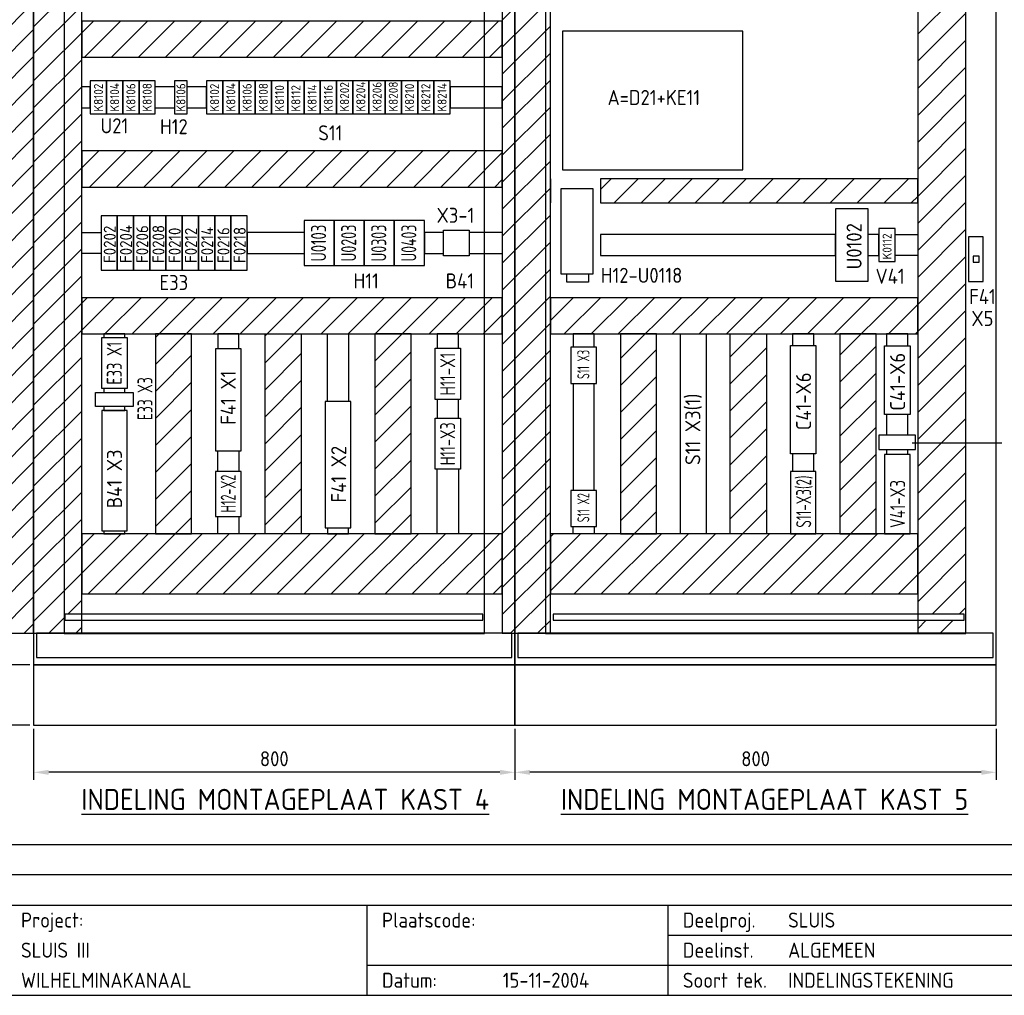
# Model space of a CAD drawing. Header units: millimetres. Extents: x 100 to 4100, y 100 to 2900.
# Tile 2 of 5: x 923 to 2559, y 100 to 1721. Entities that reach past the tile are written whole.
import ezdxf
from ezdxf.enums import TextEntityAlignment as Align

# ---------------------------------------------------------------- set-up
doc = ezdxf.new("R2010")
doc.units = ezdxf.units.MM
doc.header["$LTSCALE"] = 15
for name, color, linetype in [('0-25', 7, 'Continuous'), ('0-35', 2, 'Continuous'), ('0-50', 3, 'Continuous'), ('B-25', 7, 'Continuous'), ('B-35', 2, 'Continuous'), ('S-25', 7, 'Continuous')]:
    doc.layers.add(name, color=color, linetype=linetype)
doc.styles.add('ISO', font='iso.shx')
doc.styles.get("Standard").update_dxf_attribs({"font": 'iso.shx'})
doc.dimstyles.new('ISO-25', dxfattribs={"dimscale": 10, "dimtxt": 2.5, "dimasz": 2.5, "dimexe": 1.25, "dimexo": 0.625, "dimgap": 1, "dimtad": 1, "dimdec": 0, "dimtxsty": 'Standard', "dimcen": 2.5, "dimadec": 0, "dimazin": 0, "dimtfac": 1, "dimtdec": 0, "dimtmove": 0, "dimatfit": 3, "dimfxl": 0, "dimarcsym": 0})
pattern_1 = [(45, (-5249.063, 0), (-22.45064, 22.45064), [])]

# ---------------------------------------------------------------- blocks, each defined once
blk = doc.blocks.new('KADERA3')
at = {"layer": '0-25'}
for p, q in [((410, 35), (10, 35)), ((410, 30), (10, 30)), ((200, 20), (275, 20)), ((150, 15), (335, 15))]:
    blk.add_line(p, q, dxfattribs=at)
at = {"layer": '0-35'}
for p, q in [((150, 25), (150, 10)), ((200, 25), (200, 10))]:
    blk.add_line(p, q, dxfattribs=at)
at = {"layer": '0-50'}
blk.add_line((10, 25), (410, 25), dxfattribs=at)
blk.add_lwpolyline([(10, 10), (410, 10), (410, 290), (10, 290)], close=True, dxfattribs=at)
at = {"layer": '0-25', "style": 'ISO'}
for s, p in [('Project:', (92.5, 22.5)), ('Plaatscode:', (152.5, 22.5)), ('Deelproj.', (202.5, 22.5)), ('Deelinst.', (202.5, 17.5)), ('Datum:', (152.5, 12.5)), ('Soort tek.', (202.5, 12.5))]:
    blk.add_text(s, height=2.5, dxfattribs=at).set_placement(p, align=Align.MIDDLE_LEFT)
for tag, p in [('STR1', (20, 287.5)), ('STR2', (40, 287.5)), ('STR3', (60, 287.5)), ('STR4', (80, 287.5)), ('STR5', (100, 287.5)), ('STR6', (120, 287.5)), ('STR7', (140, 287.5)), ('STR8', (160, 287.5)), ('STR9', (180, 287.5)), ('STR10', (200, 287.5)), ('STR11', (220, 287.5)), ('STR12', (240, 287.5)), ('STR13', (260, 287.5)), ('STR14', (280, 287.5)), ('STR15', (300, 287.5)), ('STR16', (320, 287.5)), ('STR17', (340, 287.5)), ('STR18', (360, 287.5)), ('STR19', (380, 287.5)), ('STR20', (400, 287.5)), ('W', (180, 12.5)), ('Z', (310, 12.5)), ('Y', (327.5, 12.5))]:
    blk.add_attdef(tag, text='', height=2.5, dxfattribs=at).set_placement(p, align=Align.MIDDLE)
for tag, p in [('N', (220, 22.5)), ('B', (92.5, 17.5)), ('P', (220, 17.5)), ('C', (92.5, 12.5)), ('U', (220, 12.5)), ('REV', (295, 12.5))]:
    blk.add_attdef(tag, text='', height=2.5, dxfattribs=at).set_placement(p, align=Align.MIDDLE_LEFT)
at = {"layer": '0-35', "style": 'ISO'}
blk.add_attdef('RNR', text='', height=3.5, dxfattribs=at).set_placement((305, 17.5), align=Align.MIDDLE)
for tag, p in [('X', (178.5, 17.5)), ('FORM', (402.5, 15))]:
    blk.add_attdef(tag, text='', height=3.5, dxfattribs=at).set_placement(p, align=Align.MIDDLE_LEFT)
at = {"layer": '0-50', "style": 'ISO'}
for tag, p in [('M', (342.5, 15)), ('O', (365, 15))]:
    blk.add_attdef(tag, text='', height=5, dxfattribs=at).set_placement(p, align=Align.MIDDLE)
blk.add_attdef('Q', text='', height=5, dxfattribs=at).set_placement((382.5, 15), align=Align.MIDDLE_LEFT)
blk = doc.blocks.new('*D4')
at = {"layer": 'B-25', "color": 0, "lineweight": -2}
for p, q in [((946, 543), (946, 458.1)), ((1746, 543), (1746, 458.1)), ((1721, 470.6), (971, 470.6))]:
    blk.add_line(p, q, dxfattribs=at)
at = {"layer": 'B-25', "color": 0}
for points in [[(971, 474.7), (971, 466.4), (946, 470.6)], [(1721, 474.7), (1721, 466.4), (1746, 470.6)]]:
    blk.add_solid(points, dxfattribs=at)
at = {"layer": 'Defpoints', "color": 0}
for p in [(946, 549.2), (1746, 549.2), (946, 470.6)]:
    blk.add_point(p, dxfattribs=at)
at = {"layer": 'B-25', "color": 0, "insert": (1346, 493.1), "char_height": 25, "attachment_point": 5}
blk.add_mtext('800', dxfattribs=at)
blk = doc.blocks.new('*D5')
at = {"layer": 'B-25', "color": 0, "lineweight": -2}
for p, q in [((939.8, 649.2), (595.1, 649.2)), ((607.6, 624.2), (607.6, 574.2)), ((939.8, 549.2), (595.1, 549.2))]:
    blk.add_line(p, q, dxfattribs=at)
at = {"layer": 'B-25', "color": 0}
for points in [[(603.4, 624.2), (611.8, 624.2), (607.6, 649.2)], [(603.4, 574.2), (611.8, 574.2), (607.6, 549.2)]]:
    blk.add_solid(points, dxfattribs=at)
at = {"layer": 'Defpoints', "color": 0}
for p in [(946, 649.2), (607.6, 549.2), (946, 549.2)]:
    blk.add_point(p, dxfattribs=at)
at = {"layer": 'B-25', "color": 0, "insert": (585.1, 599.2), "char_height": 25, "attachment_point": 5, "rotation": 90}
blk.add_mtext('100', dxfattribs=at)
blk = doc.blocks.new('*D6')
at = {"layer": 'B-25', "color": 0, "lineweight": -2}
for p, q in [((939.8, 2649.2), (595.1, 2649.2)), ((607.6, 574.2), (607.6, 2624.2)), ((939.8, 549.2), (595.1, 549.2))]:
    blk.add_line(p, q, dxfattribs=at)
at = {"layer": 'B-25', "color": 0}
for points in [[(603.4, 2624.2), (611.8, 2624.2), (607.6, 2649.2)], [(603.4, 574.2), (611.8, 574.2), (607.6, 549.2)]]:
    blk.add_solid(points, dxfattribs=at)
at = {"layer": 'Defpoints', "color": 0}
for p in [(607.6, 2649.2), (946, 2649.2), (946, 549.2)]:
    blk.add_point(p, dxfattribs=at)
at = {"layer": 'B-25', "color": 0, "insert": (585.1, 1599.2), "char_height": 25, "attachment_point": 5, "rotation": 90}
blk.add_mtext('2100', dxfattribs=at)
blk = doc.blocks.new('*D8')
at = {"layer": 'B-25', "color": 0, "lineweight": -2}
for p, q in [((1746, 543), (1746, 458.1)), ((2546, 543), (2546, 458.1)), ((2521, 470.6), (1771, 470.6))]:
    blk.add_line(p, q, dxfattribs=at)
at = {"layer": 'B-25', "color": 0}
for points in [[(1771, 474.7), (1771, 466.4), (1746, 470.6)], [(2521, 474.7), (2521, 466.4), (2546, 470.6)]]:
    blk.add_solid(points, dxfattribs=at)
at = {"layer": 'Defpoints', "color": 0}
for p in [(1746, 549.2), (2546, 549.2), (1746, 470.6)]:
    blk.add_point(p, dxfattribs=at)
at = {"layer": 'B-25', "color": 0, "insert": (2146, 493.1), "char_height": 25, "attachment_point": 5}
blk.add_mtext('800', dxfattribs=at)

msp = doc.modelspace()

# ---------------------------------------------------------------- hatches: boundary and pattern name
at = {"layer": '0-25'}
h = msp.add_hatch(dxfattribs=at)
h.set_pattern_fill('ANSI31', color=256, scale=10, style=0)
h.set_pattern_definition(pattern_1)
h.paths.add_polyline_path([(866, 701.6), (946, 701.6), (946, 2597.2), (866, 2597.2)])
h = msp.add_hatch(dxfattribs=at)
h.set_pattern_fill('ANSI31', color=256, scale=10, style=0)
h.paths.add_polyline_path([(996.5, 2597.2), (946, 2597.2), (946, 701.6), (996.5, 701.6)])
h.paths.add_polyline_path([(1026, 2518.3), (1005.6, 2518.3), (1005.6, 2597.2), (996.5, 2597.2), (996.5, 733.2), (1026, 733.2)])
h.paths.add_polyline_path([(1026, 2597.2), (1005.6, 2597.2), (1005.6, 2518.3), (1026, 2518.3)], flags=17)
h.paths.add_polyline_path([(1026, 723.2), (996.5, 723.2), (996.5, 701.6), (1026, 701.6)])
h.paths.add_polyline_path([(1695.5, 867), (1026, 867), (1026, 767), (1695.5, 767)])
h.paths.add_polyline_path([(1208.5, 1199.3), (1148.5, 1199.3), (1148.5, 867), (1208.5, 867)])
h.paths.add_polyline_path([(1390.9, 1199.3), (1330.9, 1199.3), (1330.9, 867), (1390.9, 867)])
h.paths.add_polyline_path([(1573.3, 1199.3), (1513.3, 1199.3), (1513.3, 867), (1573.3, 867)])
h.paths.add_polyline_path([(1695.5, 1259.3), (1026, 1259.3), (1026, 1199.3), (1695.5, 1199.3)])
h.paths.add_polyline_path([(1695.5, 1503.2), (1026, 1503.2), (1026, 1443.2), (1695.5, 1443.2)])
h.paths.add_polyline_path([(1695.5, 1718.9), (1026, 1718.9), (1026, 1658.9), (1695.5, 1658.9)])
h.paths.add_polyline_path([(1695.5, 1897), (1026, 1897), (1026, 1837), (1695.5, 1837)])
h.paths.add_polyline_path([(1695.5, 2095.1), (1026, 2095), (1026, 2035), (1695.5, 2035)])
h.paths.add_polyline_path([(1695.5, 2296.4), (1026, 2296.4), (1026, 2236.4), (1695.5, 2236.4)])
h.paths.add_polyline_path([(1725, 867), (1695.5, 867), (1695.5, 767), (1725, 767)])
h.paths.add_polyline_path([(1725, 1259.3), (1695.5, 1259.3), (1695.5, 1199.3), (1725, 1199.3)])
h.paths.add_polyline_path([(1725, 1503.2), (1695.5, 1503.2), (1695.5, 1443.2), (1725, 1443.2)])
h.paths.add_polyline_path([(1725, 1718.9), (1695.5, 1718.9), (1695.5, 1658.9), (1725, 1658.9)])
h.paths.add_polyline_path([(1725, 1897), (1695.5, 1897), (1695.5, 1837), (1725, 1837)])
h.paths.add_polyline_path([(1725, 2095.1), (1695.5, 2095.1), (1695.5, 2035), (1725, 2035)])
h.paths.add_polyline_path([(1725, 2296.4), (1695.5, 2296.4), (1695.5, 2236.4), (1725, 2236.4)])
h.paths.add_polyline_path([(1687.6, 2597.2), (1026, 2597.2), (1026, 2537.2), (1687.6, 2537.2)])
h.paths.add_polyline_path([(1695.5, 2597.2), (1687.6, 2597.2), (1687.6, 2537.2), (1695.5, 2537.2)])
h.paths.add_polyline_path([(1725, 2591.1), (1701.8, 2591.1), (1701.8, 2597.2), (1695.5, 2597.2), (1695.5, 2537.2), (1725, 2537.2)])
h = msp.add_hatch(dxfattribs=at)
h.set_pattern_fill('ANSI31', color=256, scale=10, style=0)
h.set_pattern_definition(pattern_1)
h.paths.add_polyline_path([(1746, 2597.2), (1725, 2597.2), (1725, 701.6), (1746, 701.6)])
h.paths.add_polyline_path([(1796.5, 2597.2), (1746, 2597.2), (1746, 701.6), (1796.5, 701.6)])
h.paths.add_polyline_path([(1805, 2597.2), (1796.5, 2597.2), (1796.5, 701.6), (1805, 701.6)])
h = msp.add_hatch(dxfattribs=at)
h.set_pattern_fill('ANSI31', color=256, scale=10, style=0)
h.paths.add_polyline_path([(2495.5, 2597.2), (2487.6, 2597.2), (2487.6, 2518.3), (2415.5, 2518.3), (2415.5, 867), (2415.5, 733.2), (2492.6, 733.2), (2492.6, 723.2), (2415.5, 723.2), (2415.5, 701.6), (2495.5, 701.6)])
h.paths.add_polyline_path([(2487.6, 2597.2), (2415.5, 2597.2), (2415.5, 2537.2), (2415.5, 2518.3), (2487.6, 2518.3)], flags=17)
h = msp.add_hatch(dxfattribs=at)
h.set_pattern_fill('ANSI31', color=256, scale=10, style=0)
h.paths.add_polyline_path([(2415.5, 1456.9), (1888, 1456.9), (1888, 1416.9), (2415.5, 1416.9)])
h = msp.add_hatch(dxfattribs=at)
h.set_pattern_fill('ANSI31', color=256, scale=10, style=0)
h.paths.add_polyline_path([(2415.5, 1259.3), (1805, 1259.3), (1805, 1199.3), (2415.5, 1199.3)])
h.paths.add_polyline_path([(1981.5, 1199.3), (1921.5, 1199.3), (1921.5, 867), (1981.5, 867)])
h.paths.add_polyline_path([(2163.9, 1199.3), (2103.9, 1199.3), (2103.9, 867), (2163.9, 867)])
h.paths.add_polyline_path([(2346.2, 1199.3), (2286.2, 1199.3), (2286.2, 867), (2346.2, 867)])
h.paths.add_polyline_path([(2415.5, 867), (1805, 867), (1805, 767), (2415.5, 767)])

# ---------------------------------------------------------------- linework, layer by layer
for p, q in [((1888, 1456.9), (1888, 1416.9)), ((1888, 1364.5), (1888, 1329.5)), ((2406, 1018), (2555, 1018))]:
    msp.add_line(p, q, dxfattribs=at)
for points in [[(866, 701.6), (946, 701.6), (946, 2597.2), (866, 2597.2)], [(946, 701.6), (1026, 701.6), (1026, 2597.2), (946, 2597.2)], [(996.5, 701.2), (1695.5, 701.2), (1695.5, 2597.2), (996.5, 2597.2)], [(1725, 701.6), (1805, 701.6), (1805, 2597.2), (1725, 2597.2)], [(1796.5, 701.2), (2495.5, 701.2), (2495.5, 2597.2), (1796.5, 2597.2)], [(1026, 1658.9), (1725, 1658.9), (1725, 1718.9), (1026, 1718.9)], [(1825, 1472.1), (2125, 1472.1), (2125, 1702.1), (1825, 1702.1)], [(1040.2, 1565), (1067.2, 1565), (1067.2, 1620), (1040.2, 1620)], [(1067.2, 1565), (1094.2, 1565), (1094.2, 1620), (1067.2, 1620)], [(1094.2, 1565), (1121.2, 1565), (1121.2, 1620), (1094.2, 1620)], [(1121.2, 1565), (1148.2, 1565), (1148.2, 1620), (1121.2, 1620)], [(1180, 1565), (1201.1, 1565), (1201.1, 1620), (1180, 1620)], [(1233.4, 1565), (1260.4, 1565), (1260.4, 1620), (1233.4, 1620)], [(1260.4, 1565), (1287.4, 1565), (1287.4, 1620), (1260.4, 1620)], [(1287.4, 1565), (1314.4, 1565), (1314.4, 1620), (1287.4, 1620)], [(1314.4, 1565), (1341.4, 1565), (1341.4, 1620), (1314.4, 1620)], [(1341.4, 1565), (1368.4, 1565), (1368.4, 1620), (1341.4, 1620)], [(1368.4, 1565), (1395.4, 1565), (1395.4, 1620), (1368.4, 1620)], [(1395.4, 1565), (1422.4, 1565), (1422.4, 1620), (1395.4, 1620)], [(1422.4, 1565), (1449.4, 1565), (1449.4, 1620), (1422.4, 1620)], [(1449.4, 1565), (1476.4, 1565), (1476.4, 1620), (1449.4, 1620)], [(1476.4, 1565), (1503.4, 1565), (1503.4, 1620), (1476.4, 1620)], [(1503.4, 1565), (1530.4, 1565), (1530.4, 1620), (1503.4, 1620)], [(1530.4, 1565), (1557.4, 1565), (1557.4, 1620), (1530.4, 1620)], [(1557.4, 1565), (1584.4, 1565), (1584.4, 1620), (1557.4, 1620)], [(1584.4, 1565), (1611.4, 1565), (1611.4, 1620), (1584.4, 1620)], [(1611.4, 1565), (1638.4, 1565), (1638.4, 1620), (1611.4, 1620)], [(1638.4, 1575), (1725, 1575), (1725, 1610), (1638.4, 1610)], [(1026, 1443.2), (1725, 1443.2), (1725, 1503.2), (1026, 1503.2)], [(1822.1, 1299), (1876.1, 1299), (1876.1, 1440), (1822.1, 1440)], [(1058, 1305.3), (1085, 1305.3), (1085, 1395.3), (1058, 1395.3)], [(1085, 1305.3), (1112, 1305.3), (1112, 1395.3), (1085, 1395.3)], [(1112, 1305.3), (1139, 1305.3), (1139, 1395.3), (1112, 1395.3)], [(1139, 1305.3), (1166, 1305.3), (1166, 1395.3), (1139, 1395.3)], [(1166, 1305.3), (1193, 1305.3), (1193, 1395.3), (1166, 1395.3)], [(1193, 1305.3), (1220, 1305.3), (1220, 1395.3), (1193, 1395.3)], [(1220, 1305.3), (1247, 1305.3), (1247, 1395.3), (1220, 1395.3)], [(1247, 1305.3), (1274, 1305.3), (1274, 1395.3), (1247, 1395.3)], [(1274, 1305.3), (1301, 1305.3), (1301, 1395.3), (1274, 1395.3)], [(2279, 1287), (2333, 1287), (2333, 1407), (2279, 1407)], [(1395.4, 1312.8), (1445.4, 1312.8), (1445.4, 1387.8), (1395.4, 1387.8)], [(1445.4, 1312.8), (1495.4, 1312.8), (1495.4, 1387.8), (1445.4, 1387.8)], [(1495.4, 1312.8), (1545.4, 1312.8), (1545.4, 1387.8), (1495.4, 1387.8)], [(1545.4, 1312.8), (1595.4, 1312.8), (1595.4, 1387.8), (1545.4, 1387.8)], [(1627.1, 1329.1), (1627.1, 1371.6), (1670.1, 1371.6), (1670.1, 1329.1)], [(2351, 1319.5), (2378, 1319.5), (2378, 1374.5), (2351, 1374.5)], [(2500, 1286.5), (2524, 1286.5), (2524, 1360.5), (2500, 1360.5)], [(2507.7, 1318.5), (2517.7, 1318.5), (2517.7, 1328.5), (2507.7, 1328.5)], [(1832, 1299), (1868, 1299), (1868, 1285), (1832, 1285)], [(1026, 1199.3), (1725, 1199.3), (1725, 1259.3), (1026, 1259.3)], [(1805, 1199.3), (2415.5, 1199.3), (2415.5, 1259.3), (1805, 1259.3)], [(1148.5, 867), (1208.5, 867), (1208.5, 1199.3), (1148.5, 1199.3)], [(1390.9, 867), (1330.9, 867), (1330.9, 1199.3), (1390.9, 1199.3)], [(1513.3, 867), (1573.3, 867), (1573.3, 1199.3), (1513.3, 1199.3)], [(1921.5, 867), (1981.5, 867), (1981.5, 1199.3), (1921.5, 1199.3)], [(2021.4, 867), (2021.4, 1199.3), (2063.9, 1199.3), (2063.9, 867)], [(2163.9, 867), (2103.9, 867), (2103.9, 1199.3), (2163.9, 1199.3)], [(2286.2, 867), (2346.2, 867), (2346.2, 1199.3), (2286.2, 1199.3)], [(1101.6, 1108.4), (1059.1, 1108.4), (1059.1, 1193.4), (1101.6, 1193.4)], [(2246.3, 1180.1), (2246.3, 1000.1), (2203.8, 1000.1), (2203.8, 1180.1)], [(2402.6, 1179.1), (2402.6, 1065), (2360.1, 1065), (2360.1, 1179.1)], [(1291, 1004.6), (1291, 1174.2), (1248.5, 1174.2), (1248.5, 1004.6)], [(1655.7, 1090.2), (1613.2, 1090.2), (1613.2, 1175.2), (1655.7, 1175.2)], [(1881.6, 1117), (1881.6, 1176.9), (1839.1, 1176.9), (1839.1, 1117)], [(1111.6, 1078.5), (1049.1, 1078.5), (1049.1, 1101.7), (1111.6, 1101.7)], [(1473.3, 876.7), (1473.3, 1086.7), (1430.8, 1086.7), (1430.8, 876.7)], [(1101.6, 872.1), (1101.6, 1072.1), (1059.1, 1072.1), (1059.1, 872.1)], [(1655.7, 974.3), (1613.2, 974.3), (1613.2, 1059.3), (1655.7, 1059.3)], [(2351, 1007), (2412, 1007), (2412, 1031), (2351, 1031)], [(2402.6, 867), (2402.6, 998.5), (2360.1, 998.5), (2360.1, 867)], [(1291, 895.6), (1291, 970.7), (1248.5, 970.7), (1248.5, 895.6)], [(2246.3, 867), (2246.3, 970.7), (2203.8, 970.7), (2203.8, 867)], [(1881.6, 879), (1881.6, 938.9), (1839.1, 938.9), (1839.1, 879)], [(1026, 767), (1725, 767), (1725, 867), (1026, 867)], [(1805, 767), (2415.5, 767), (2415.5, 867), (1805, 867)], [(997.6, 723.2), (1692.6, 723.2), (1692.6, 733.2), (997.6, 733.2)], [(1809.6, 723.2), (2492.6, 723.2), (2492.6, 733.2), (1809.6, 733.2)], [(951, 661.6), (1741, 661.6), (1741, 701.6), (951, 701.6)], [(1751, 661.6), (2541, 661.6), (2541, 701.6), (1751, 701.6)]]:
    msp.add_lwpolyline(points, close=True, dxfattribs=at)
for points in [[(2415.5, 867), (2415.5, 701.6), (2495.5, 701.6), (2495.5, 2597.2), (2415.5, 2597.2), (2415.5, 867)], [(1026, 1575), (1040.2, 1575), (1040.2, 1610), (1026, 1610)], [(1180, 1610), (1148.2, 1610)], [(1201.1, 1575), (1233.4, 1575), (1233.4, 1610), (1201.1, 1610)], [(1148.2, 1575), (1180, 1575)], [(1805, 1456.9), (1805, 1416.9)], [(1888, 1416.9), (2415.5, 1416.9), (2415.5, 1456.9), (1888, 1456.9)], [(1058, 1332.8), (1026, 1332.8), (1026, 1367.8), (1058, 1367.8)], [(1395.4, 1367.8), (1301, 1367.8), (1301, 1332.8), (1395.4, 1332.8)], [(1627.1, 1367.8), (1595.4, 1367.8), (1595.4, 1332.8), (1627.1, 1332.8)], [(1725, 1367.8), (1670.1, 1367.8), (1670.1, 1332.8), (1725, 1332.8)], [(1888, 1329.5), (2279, 1329.5), (2279, 1364.5), (1888, 1364.5)], [(2333, 1329.5), (2351, 1329.5), (2351, 1364.5), (2333, 1364.5)], [(2415.5, 1329.5), (2378, 1329.5), (2378, 1364.5), (2415.5, 1364.5)], [(1097.8, 1193.4), (1097.8, 1199.3), (1062.8, 1199.3), (1062.8, 1193.4)], [(1287.2, 1174.2), (1287.2, 1199.3), (1252.2, 1199.3), (1252.2, 1174.2)], [(1434.6, 1086.7), (1434.6, 1199.3), (1469.6, 1199.3), (1469.6, 1086.7)], [(1651.9, 1175.2), (1651.9, 1199.3), (1616.9, 1199.3), (1616.9, 1175.2)], [(1877.8, 1176.9), (1877.8, 1199.3), (1842.8, 1199.3), (1842.8, 1176.9)], [(2242.5, 1180.1), (2242.5, 1199.3), (2207.5, 1199.3), (2207.5, 1180.1)], [(2398.8, 1179.1), (2398.8, 1199.3), (2363.8, 1199.3), (2363.8, 1179.1)], [(1842.8, 1117), (1842.8, 938.9)], [(1877.8, 938.9), (1877.8, 1117)], [(1062.8, 1108.4), (1062.8, 1101.7)], [(1097.8, 1101.7), (1097.8, 1108.4)], [(1616.9, 1090.2), (1616.9, 1059.3)], [(1651.9, 1059.3), (1651.9, 1090.2)], [(1062.8, 1078.5), (1062.8, 1072.1), (1097.8, 1072.1), (1097.8, 1078.5)], [(2363.8, 1065), (2363.8, 1031)], [(2398.8, 1031), (2398.8, 1065)], [(1252.2, 970.7), (1252.2, 1004.6)], [(1287.2, 1004.6), (1287.2, 970.7)], [(2207.5, 1000.1), (2207.5, 970.7)], [(2242.5, 970.7), (2242.5, 1000.1)], [(2363.8, 1007), (2363.8, 998.5)], [(2398.8, 998.5), (2398.8, 1007)], [(1651.9, 974.3), (1651.9, 867), (1616.9, 867), (1616.9, 974.3)], [(1287.2, 895.6), (1287.2, 867), (1252.2, 867), (1252.2, 895.6)], [(1062.8, 872.1), (1062.8, 867), (1097.8, 867), (1097.8, 872.1)], [(1434.6, 876.7), (1434.6, 867), (1469.6, 867), (1469.6, 876.7)], [(1877.8, 879), (1877.8, 867), (1842.8, 867), (1842.8, 879)]]:
    msp.add_lwpolyline(points, dxfattribs=at)
at = {"layer": '0-50'}
msp.add_line((2546, 549.2), (2546, 2649.2), dxfattribs=at)
for points in [[(946, 649.2), (1746, 649.2), (1746, 2649.2), (946, 2649.2)], [(1746, 649.2), (2546, 649.2), (2546, 2649.2), (1746, 2649.2)], [(946, 549.2), (1746, 549.2), (1746, 649.2), (946, 649.2)], [(1746, 549.2), (2546, 549.2), (2546, 649.2), (1746, 649.2)]]:
    msp.add_lwpolyline(points, close=True, dxfattribs=at)

# ---------------------------------------------------------------- block references
at = {"layer": 'S-25'}
ref = msp.add_blockref('KADERA3', (0, 0), dxfattribs=dict(at, xscale=10, yscale=10, zscale=10))
ref.add_attrib('B', 'SLUIS III', dxfattribs={"layer": '0-25', "height": 25, "style": 'ISO'}).set_placement((925, 175), align=Align.MIDDLE_LEFT)
ref.add_attrib('C', 'WILHELMINAKANAAL', dxfattribs={"layer": '0-25', "height": 25, "style": 'ISO'}).set_placement((925, 125), align=Align.MIDDLE_LEFT)
ref.add_attrib('N', 'SLUIS', dxfattribs={"layer": '0-25', "height": 25, "style": 'ISO'}).set_placement((2200, 225), align=Align.MIDDLE_LEFT)
ref.add_attrib('P', 'ALGEMEEN', dxfattribs={"layer": '0-25', "height": 25, "style": 'ISO'}).set_placement((2200, 175), align=Align.MIDDLE_LEFT)
ref.add_attrib('U', 'INDELINGSTEKENING', dxfattribs={"layer": '0-25', "height": 25, "style": 'ISO'}).set_placement((2200, 125), align=Align.MIDDLE_LEFT)
ref.add_attrib('W', '15-11-2004', dxfattribs={"layer": '0-25', "height": 25, "style": 'ISO'}).set_placement((1797.5, 125), align=Align.MIDDLE)

# ---------------------------------------------------------------- texts
at = {"layer": '0-25'}
msp.add_text('K8106', height=15, rotation=90, dxfattribs=at).set_placement((1198.3, 1568.6))
for s, height, width, p, p2 in [('U0103', 25, 0.742194, (1432.1, 1319.6), (1432.1, 1380.7)), ('U0203', 25, 0.699679, (1482.1, 1319.6), (1482.1, 1380.7)), ('U0303', 25, 0.699679, (1532.1, 1319.6), (1532.1, 1380.7)), ('U0403', 25, 0.680197, (1582.1, 1319.6), (1582.1, 1380.7)), ('S11 X3', 20, 0.675872, (1869.7, 1124.3), (1869.7, 1172.5)), ('S11 X2', 20, 0.66262, (1869.7, 886.3), (1869.7, 934.5))]:
    msp.add_text(s, height=height, rotation=90, dxfattribs=dict(at, width=width)).set_placement(p, p2, align=Align.FIT)
at = {"layer": 'B-25'}
for s, height, p in [('K8102', 15, (1061.2, 1568.6)), ('K8104', 15, (1088.2, 1568.6)), ('K8106', 15, (1115.2, 1568.6)), ('K8108', 15, (1142.2, 1568.6)), ('K8102', 15, (1254.3, 1568.6)), ('K8104', 15, (1281.3, 1568.6)), ('K8106', 15, (1308.3, 1568.6)), ('K8108', 15, (1335.3, 1568.6)), ('K8110', 15, (1362.3, 1568.6)), ('K8112', 15, (1389.3, 1568.6)), ('K8114', 15, (1416.3, 1568.6)), ('K8116', 15, (1443.3, 1568.6)), ('K8202', 15, (1470.3, 1568.6)), ('K8204', 15, (1497.3, 1568.6)), ('K8206', 15, (1524.3, 1568.6)), ('K8208', 15, (1551.3, 1568.6)), ('K8210', 15, (1578.3, 1568.6)), ('K8212', 15, (1605.3, 1568.6)), ('K8214', 15, (1632.3, 1568.6)), ('F0202', 20, (1082.5, 1317)), ('F0204', 20, (1109.5, 1317)), ('F0206', 20, (1136.5, 1317)), ('F0208', 20, (1163.5, 1317)), ('F0210', 20, (1190.5, 1317)), ('F0212', 20, (1217.5, 1317)), ('F0214', 20, (1244.5, 1317)), ('F0216', 20, (1271.5, 1317)), ('F0218', 20, (1298.5, 1317)), ('U0102', 25, (2322.2, 1306.5)), ('K0112', 15, (2372, 1323)), ('C41-X6', 25, (2394.5, 1071.6)), ('F41 X1', 25, (1282, 1048.2)), ('C41-X6', 25, (2238.2, 1039.1)), ('S11 X3(1)', 25, (2054.1, 981.4)), ('F41 X2', 25, (1465.6, 919)), ('B41 X3', 25, (1092.8, 909.4))]:
    msp.add_text(s, height=height, rotation=90, dxfattribs=at).set_placement(p)
for s, p in [('A=D21+KE11', (1899.9, 1579.5)), ('U21', (1057.3, 1532.5)), ('H12', (1156.1, 1531.1)), ('S11', (1419, 1520.8)), ('H12-U0118', (1888.7, 1284)), ('E33', (1155.2, 1272)), ('V41', (2345.3, 1282.5)), ('F41', (2500.9, 1248.7)), ('X5', (2504.7, 1212.3))]:
    msp.add_text(s, height=25, dxfattribs=at).set_placement(p)
for s, width, p, p2 in [('E33 X1', 0.783221, (1092.6, 1114.9), (1092.6, 1186.2)), ('H11-X1', 0.832172, (1646.7, 1096.7), (1646.7, 1168)), ('E33 X3', 0.753665, (1143.6, 1055.9), (1143.6, 1127.2)), ('H11-X3', 0.798885, (1646.7, 980.8), (1646.7, 1052.1)), ('H12-X2', 0.650657, (1282, 902.4), (1282, 965.2))]:
    msp.add_text(s, height=25, rotation=90, dxfattribs=dict(at, width=width)).set_placement(p, p2, align=Align.FIT)
for s, width, p in [('S11-X3(2)', 0.7, (2238.4, 877.2)), ('V41-X3', 0.8, (2394.5, 876.6))]:
    msp.add_text(s, height=25, rotation=90, dxfattribs=dict(at, width=width)).set_placement(p)
at = {"layer": 'B-25', "char_height": 25, "width": 133.218, "attachment_point": 1}
for s, insert in [('X3-1', (1615.8, 1408.8)), ('H11', (1477.8, 1299.8)), ('B41', (1630.8, 1299.8))]:
    msp.add_mtext(s, dxfattribs=dict(at, insert=insert))
at = {"layer": 'B-35'}
for s, p in [('%%UINDELING MONTAGEPLAAT KAST 4', (1364.2, 408.1)), ('%%UINDELING MONTAGEPLAAT KAST 5', (2160.9, 408.1))]:
    msp.add_text(s, height=35, dxfattribs=at).set_placement(p, align=Align.CENTER)

# ---------------------------------------------------------------- dimensions: what is measured, and where the dimension line sits
at = {"layer": 'B-25'}
for base, p1, p2, picture, middle in [((607.6, 2649.2), (946, 549.2), (946, 2649.2), '*D6', (585.1, 1599.2)), ((607.6, 549.2), (946, 649.2), (946, 549.2), '*D5', (585.1, 599.2))]:
    dim = msp.add_linear_dim(base=base, p1=p1, p2=p2, angle=90, dimstyle='ISO-25', dxfattribs=at)
    dim.commit()
    dim.dimension.update_dxf_attribs({"geometry": picture, "text_midpoint": middle})
for base, p1, p2, picture, middle in [((946, 470.6), (1746, 549.2), (946, 549.2), '*D4', (1346, 470.6)), ((1746, 470.6), (2546, 549.2), (1746, 549.2), '*D8', (2146, 470.6))]:
    dim = msp.add_linear_dim(base=base, p1=p1, p2=p2, dimstyle='ISO-25', dxfattribs=at)
    dim.commit()
    dim.dimension.update_dxf_attribs({"geometry": picture, "text_midpoint": middle, "dimtype": 160})

doc.saveas('drawing.dxf')
